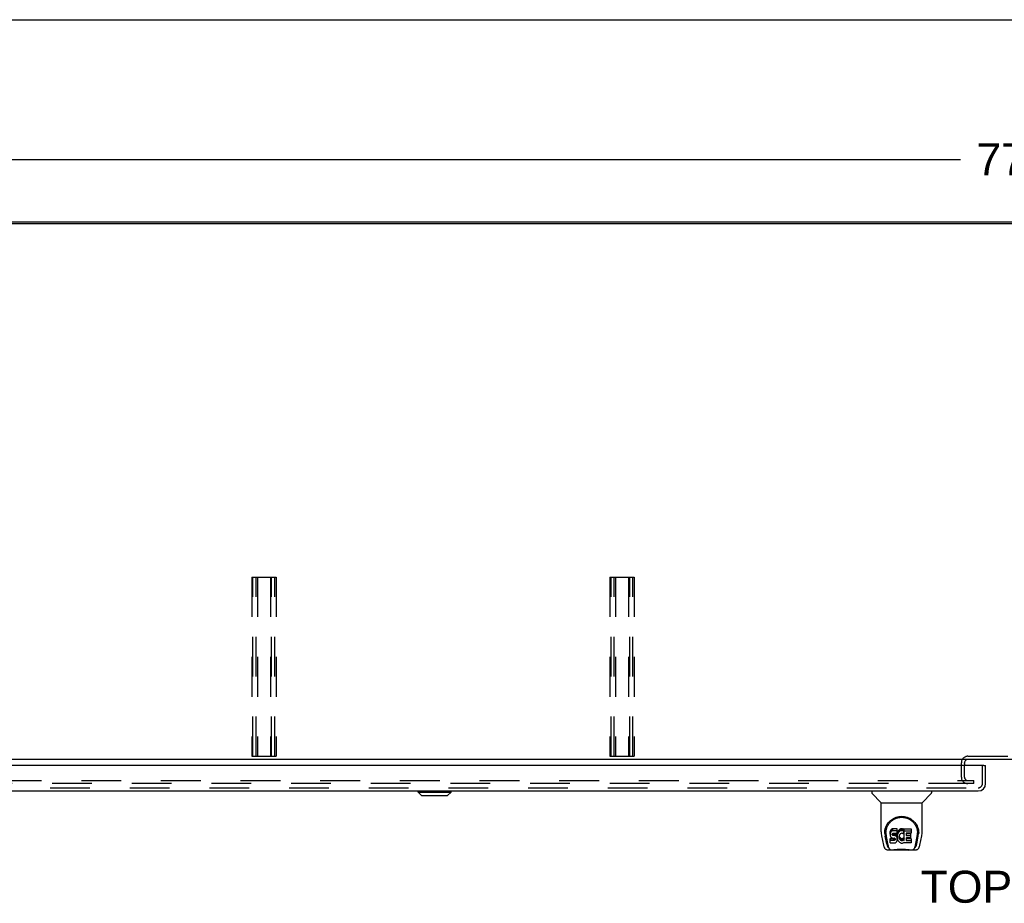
# Model space of a CAD drawing. Header units: inches. Extents: x 0 to 243, y 0 to 157.
# Tile 23 of 28: x 41 to 74, y 127 to 157. Entities that reach past the tile are written whole.
import ezdxf

# ---------------------------------------------------------------- set-up
doc = ezdxf.new("R2010")
doc.units = ezdxf.units.IN
doc.header["$LTSCALE"] = 13.348617
doc.header["$MEASUREMENT"] = 0
doc.linetypes.add('HIDDEN', pattern=[0.2, 0.1, -0.1])
doc.layers.get('0').update_dxf_attribs({"linetype": 'CONTINUOUS'})
for name, color, linetype in [('DEFAULT_2', 8, 'HIDDEN'), ('DIMENSIONS', 7, 'CONTINUOUS'), ('SECONDARY_LH_DOOR_ASSEMBLY', 7, 'CONTINUOUS')]:
    doc.layers.add(name, color=color, linetype=linetype)
doc.styles.get("Standard").update_dxf_attribs({"font": 'arial.ttf'})
doc.dimstyles.new('DIMSTYLE_1', dxfattribs={"dimtxt": 1.070745, "dimasz": 1.42766, "dimexe": 0.09, "dimexo": 0.07, "dimgap": 0.0375, "dimtad": 0, "dimtih": 1, "dimtoh": 1, "dimzin": 4, "dimdsep": 46, "dimtxsty": 'Standard', "dimblk": '_FILLED', "dimblk1": '_FILLED', "dimblk2": '_FILLED', "dimcen": 0.09, "dimazin": 1, "dimtfac": 1, "dimtdec": 3, "dimtofl": 0, "dimtmove": 0, "dimatfit": 3, "dimldrblk": '_FILLED', "dimfxl": 0, "dimtolj": 1, "dimtzin": 4, "dimarcsym": 0})

# ---------------------------------------------------------------- blocks, each defined once
blk = doc.blocks.new('_FILLED')
at = {"color": 0, "linetype": 'ByBlock'}
blk.add_solid([(0, 0), (-1, 0.2), (-1, -0.2)], dxfattribs=at)
blk = doc.blocks.new('*D1')
at = {"layer": 'DIMENSIONS', "color": 2, "linetype": 'Continuous'}
for p, q in [((36.177, 151.164), (36.177, 153.65)), ((113.927, 151.164), (113.927, 153.65)), ((36.177, 152.365), (72.646, 152.365)), ((113.927, 152.365), (77.459, 152.365))]:
    blk.add_line(p, q, dxfattribs=at)
at = {"layer": 'DIMENSIONS', "color": 2, "linetype": 'Continuous', "xscale": 1.4276595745, "yscale": 1.4276595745, "zscale": 1.4276595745, "rotation": 180}
blk.add_blockref('_FILLED', (36.177, 152.365), dxfattribs=at)
at = {"layer": 'DIMENSIONS', "color": 2, "linetype": 'Continuous', "xscale": 1.4276595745, "yscale": 1.4276595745, "zscale": 1.4276595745}
blk.add_blockref('_FILLED', (113.927, 152.365), dxfattribs=at)
at = {"layer": 'DIMENSIONS', "color": 2, "linetype": 'Continuous', "insert": (75.052, 152.901), "char_height": 1.0707, "width": 3.74164, "attachment_point": 2, "line_spacing_factor": 0.9}
blk.add_mtext('77.75', dxfattribs=at)

msp = doc.modelspace()

# ---------------------------------------------------------------- linework, layer by layer
at = {"color": 7, "linetype": 'Continuous'}
for p, q in [((0, 157.043), (242.702, 157.043)), ((36.177, 150.216), (113.927, 150.216)), ((36.281, 150.268), (113.823, 150.268)), ((113.875, 132.268), (36.229, 132.268)), ((72.781, 132.126), (72.781, 132.064))]:
    msp.add_line(p, q, dxfattribs=at)
for start, end in [(169.2857, 180), (90, 115.2502)]:
    msp.add_arc((72.896, 132.153), 0.115, start, end, dxfattribs=at)
at = {"color": 3, "linetype": 'Continuous'}
msp.add_arc((72.896, 132.153), 0.115, 115.2502, 169.2857, dxfattribs=at)
at = {"layer": 'DEFAULT_2', "color": 8, "linetype": 'HIDDEN'}
for p, q in [((48.896, 138.372), (48.896, 132.372)), ((48.896, 138.372), (49.709, 138.372)), ((48.936, 132.372), (48.936, 138.372)), ((49.044, 132.372), (49.044, 138.372)), ((49.084, 138.372), (49.084, 132.372)), ((49.521, 138.372), (49.521, 132.372)), ((49.561, 132.372), (49.561, 138.372)), ((49.669, 132.372), (49.669, 138.372)), ((49.709, 138.372), (49.709, 132.372)), ((60.896, 138.372), (60.896, 132.372)), ((60.896, 138.372), (61.709, 138.372)), ((60.936, 132.372), (60.936, 138.372)), ((61.044, 132.372), (61.044, 138.372)), ((61.084, 138.372), (61.084, 132.372)), ((61.521, 138.372), (61.521, 132.372)), ((61.561, 132.372), (61.561, 138.372)), ((61.669, 132.372), (61.669, 138.372)), ((61.709, 138.372), (61.709, 132.372)), ((48.896, 132.372), (49.709, 132.372)), ((60.896, 132.372), (61.709, 132.372)), ((72.896, 132.372), (75.958, 132.372)), ((72.677, 131.675), (72.677, 132.153)), ((72.781, 132.126), (72.781, 132.153)), ((72.781, 131.675), (72.781, 132.064)), ((37.844, 131.56), (73.076, 131.56)), ((72.906, 131.456), (37.844, 131.456)), ((73.074, 131.456), (72.906, 131.456)), ((73.094, 131.456), (73.074, 131.456)), ((73.076, 131.56), (73.094, 131.56)), ((73.094, 131.456), (73.094, 131.56))]:
    msp.add_line(p, q, dxfattribs=at)
for centre, radius, start, end in [((72.896, 132.153), 0.219, 90, 180), ((72.896, 131.675), 0.219, 180, 270), ((72.896, 131.675), 0.115, 180, 270)]:
    msp.add_arc(centre, radius, start, end, dxfattribs=at)
at = {"layer": 'SECONDARY_LH_DOOR_ASSEMBLY', "color": 3, "linetype": 'Continuous'}
for p, q in [((73.428, 132.064), (36.614, 132.064)), ((73.49, 131.457), (73.49, 132.064)), ((36.799, 131.21), (73.243, 131.21))]:
    msp.add_line(p, q, dxfattribs=at)
at = {"layer": 'SECONDARY_LH_DOOR_ASSEMBLY', "color": 8, "linetype": 'HIDDEN'}
for p, q in [((73.386, 131.457), (73.386, 132.064)), ((36.799, 131.314), (73.243, 131.314))]:
    msp.add_line(p, q, dxfattribs=at)
at = {"layer": 'SECONDARY_LH_DOOR_ASSEMBLY', "color": 7, "linetype": 'Continuous'}
for p, q in [((73.428, 132.064), (73.49, 132.064)), ((54.47, 131.171), (54.47, 131.21)), ((54.588, 131.053), (54.47, 131.171)), ((54.47, 131.171), (55.573, 131.171)), ((54.471, 131.171), (54.471, 131.21)), ((54.589, 131.053), (54.471, 131.171)), ((54.588, 131.053), (55.455, 131.053)), ((55.455, 131.053), (55.573, 131.171)), ((55.573, 131.171), (55.573, 131.21)), ((69.674, 131.21), (69.674, 131.148)), ((69.983, 130.823), (69.685, 131.12)), ((71.372, 130.823), (71.67, 131.12)), ((71.681, 131.21), (71.681, 131.148)), ((69.988, 130.817), (71.366, 130.817)), ((69.988, 129.845), (69.988, 130.817)), ((71.366, 129.846), (71.366, 130.817)), ((70.004, 129.702), (70.069, 129.397)), ((70.114, 129.876), (70.113, 129.813)), ((70.176, 129.425), (70.123, 129.695)), ((70.151, 129.803), (70.151, 129.78)), ((70.293, 129.848), (70.291, 129.825)), ((70.291, 129.758), (70.291, 129.825)), ((70.293, 129.782), (70.291, 129.758)), ((70.291, 129.758), (70.292, 129.734)), ((70.292, 129.734), (70.296, 129.711)), ((70.298, 129.872), (70.293, 129.848)), ((70.293, 129.782), (70.293, 129.848)), ((70.298, 129.805), (70.293, 129.782)), ((70.296, 129.711), (70.304, 129.688)), ((70.308, 129.894), (70.298, 129.872)), ((70.298, 129.805), (70.298, 129.872)), ((70.308, 129.828), (70.298, 129.805)), ((70.304, 129.688), (70.317, 129.668)), ((70.321, 129.914), (70.308, 129.894)), ((70.308, 129.828), (70.308, 129.894)), ((70.321, 129.847), (70.308, 129.828)), ((70.33, 129.922), (70.321, 129.914)), ((70.321, 129.847), (70.321, 129.914)), ((70.33, 129.855), (70.321, 129.847)), ((70.339, 129.928), (70.33, 129.922)), ((70.33, 129.855), (70.33, 129.922)), ((70.339, 129.862), (70.33, 129.855)), ((70.361, 129.938), (70.339, 129.928)), ((70.339, 129.862), (70.339, 129.928)), ((70.361, 129.871), (70.339, 129.862)), ((70.384, 129.946), (70.361, 129.938)), ((70.361, 129.871), (70.361, 129.938)), ((70.384, 129.879), (70.361, 129.871)), ((70.362, 129.746), (70.363, 129.761)), ((70.363, 129.739), (70.362, 129.746)), ((70.363, 129.761), (70.365, 129.776)), ((70.363, 129.739), (70.363, 129.761)), ((70.365, 129.732), (70.363, 129.739)), ((70.365, 129.776), (70.368, 129.783)), ((70.365, 129.732), (70.365, 129.776)), ((70.37, 129.726), (70.365, 129.732)), ((70.368, 129.783), (70.374, 129.788)), ((70.37, 129.726), (70.37, 129.784)), ((70.376, 129.721), (70.37, 129.726)), ((70.374, 129.788), (70.388, 129.792)), ((70.39, 129.784), (70.376, 129.788)), ((70.376, 129.788), (70.376, 129.788)), ((70.376, 129.721), (70.376, 129.788)), ((70.39, 129.717), (70.376, 129.721)), ((70.524, 129.946), (70.384, 129.946)), ((70.384, 129.879), (70.384, 129.946)), ((70.524, 129.879), (70.384, 129.879)), ((70.388, 129.792), (70.403, 129.793)), ((70.415, 129.785), (70.39, 129.784)), ((70.39, 129.717), (70.39, 129.784)), ((70.415, 129.718), (70.39, 129.717)), ((70.403, 129.793), (70.516, 129.793)), ((70.438, 129.783), (70.415, 129.785)), ((70.415, 129.718), (70.415, 129.785)), ((70.438, 129.717), (70.415, 129.718)), ((70.462, 129.778), (70.438, 129.783)), ((70.438, 129.717), (70.438, 129.783)), ((70.462, 129.712), (70.438, 129.717)), ((70.473, 129.773), (70.462, 129.778)), ((70.462, 129.712), (70.462, 129.778)), ((70.473, 129.707), (70.462, 129.712)), ((70.483, 129.767), (70.473, 129.773)), ((70.473, 129.707), (70.473, 129.773)), ((70.483, 129.7), (70.473, 129.707)), ((70.5, 129.75), (70.483, 129.767)), ((70.483, 129.7), (70.483, 129.767)), ((70.5, 129.683), (70.483, 129.7)), ((70.513, 129.73), (70.5, 129.75)), ((70.5, 129.683), (70.5, 129.75)), ((70.522, 129.708), (70.513, 129.73)), ((70.513, 129.663), (70.513, 129.73)), ((70.516, 129.793), (70.522, 129.794)), ((70.522, 129.794), (70.524, 129.799)), ((70.524, 129.704), (70.522, 129.708)), ((70.522, 129.641), (70.522, 129.708)), ((70.526, 129.903), (70.524, 129.946)), ((70.524, 129.879), (70.524, 129.946)), ((70.526, 129.836), (70.524, 129.879)), ((70.524, 129.799), (70.525, 129.812)), ((70.528, 129.782), (70.524, 129.737)), ((70.524, 129.67), (70.524, 129.737)), ((70.528, 129.715), (70.524, 129.67)), ((70.525, 129.812), (70.526, 129.836)), ((70.526, 129.836), (70.526, 129.903)), ((70.532, 129.803), (70.528, 129.782)), ((70.528, 129.715), (70.528, 129.782)), ((70.532, 129.737), (70.528, 129.715)), ((70.538, 129.825), (70.532, 129.803)), ((70.532, 129.737), (70.532, 129.803)), ((70.538, 129.758), (70.532, 129.737)), ((70.547, 129.846), (70.538, 129.825)), ((70.538, 129.758), (70.538, 129.825)), ((70.547, 129.779), (70.538, 129.758)), ((70.558, 129.865), (70.547, 129.846)), ((70.547, 129.779), (70.547, 129.846)), ((70.558, 129.798), (70.547, 129.779)), ((70.571, 129.883), (70.558, 129.865)), ((70.558, 129.798), (70.558, 129.865)), ((70.571, 129.816), (70.558, 129.798)), ((70.585, 129.9), (70.571, 129.883)), ((70.571, 129.816), (70.571, 129.883)), ((70.585, 129.833), (70.571, 129.816)), ((70.602, 129.915), (70.585, 129.9)), ((70.585, 129.833), (70.585, 129.9)), ((70.602, 129.848), (70.585, 129.833)), ((70.594, 129.686), (70.593, 129.659)), ((70.597, 129.713), (70.594, 129.686)), ((70.594, 129.646), (70.594, 129.686)), ((70.596, 129.705), (70.597, 129.7)), ((70.601, 129.725), (70.597, 129.713)), ((70.597, 129.7), (70.608, 129.675)), ((70.597, 129.633), (70.597, 129.7)), ((70.607, 129.737), (70.601, 129.725)), ((70.62, 129.928), (70.602, 129.915)), ((70.602, 129.848), (70.602, 129.915)), ((70.62, 129.861), (70.602, 129.848)), ((70.621, 129.76), (70.607, 129.737)), ((70.64, 129.937), (70.62, 129.928)), ((70.62, 129.861), (70.62, 129.928)), ((70.64, 129.87), (70.62, 129.861)), ((70.629, 129.771), (70.621, 129.76)), ((70.64, 129.778), (70.629, 129.771)), ((70.662, 129.942), (70.64, 129.937)), ((70.64, 129.87), (70.64, 129.937)), ((70.662, 129.875), (70.64, 129.87)), ((70.665, 129.789), (70.64, 129.778)), ((70.684, 129.944), (70.662, 129.942)), ((70.662, 129.875), (70.662, 129.942)), ((70.684, 129.877), (70.662, 129.875)), ((70.677, 129.792), (70.665, 129.789)), ((70.691, 129.792), (70.677, 129.792)), ((70.684, 129.944), (70.707, 129.944)), ((70.684, 129.877), (70.684, 129.944)), ((70.707, 129.877), (70.684, 129.877)), ((70.704, 129.789), (70.691, 129.792)), ((70.716, 129.784), (70.704, 129.789)), ((70.718, 129.942), (70.707, 129.944)), ((70.707, 129.877), (70.707, 129.944)), ((70.718, 129.875), (70.707, 129.877)), ((70.728, 129.939), (70.718, 129.942)), ((70.718, 129.875), (70.718, 129.942)), ((70.728, 129.872), (70.718, 129.875)), ((70.748, 129.855), (70.722, 129.786)), ((70.747, 129.927), (70.728, 129.939)), ((70.728, 129.872), (70.728, 129.939)), ((70.747, 129.86), (70.728, 129.872)), ((70.747, 129.927), (70.747, 129.86)), ((70.749, 129.923), (70.749, 129.86)), ((70.757, 129.944), (70.994, 129.944)), ((70.757, 129.552), (70.757, 129.944)), ((70.757, 129.877), (70.994, 129.877)), ((70.827, 129.789), (70.827, 129.721)), ((70.994, 129.793), (70.832, 129.793)), ((70.832, 129.784), (70.963, 129.784)), ((70.832, 129.717), (70.963, 129.717)), ((70.968, 129.779), (70.968, 129.639)), ((70.999, 129.939), (70.999, 129.798)), ((71.179, 129.425), (71.232, 129.695)), ((71.241, 129.876), (71.242, 129.813)), ((71.248, 129.79), (71.248, 129.79)), ((71.286, 129.397), (71.351, 129.702)), ((70.16, 129.682), (70.217, 129.389)), ((70.294, 129.472), (70.294, 129.614)), ((70.358, 129.619), (70.298, 129.618)), ((70.298, 129.551), (70.298, 129.618)), ((70.358, 129.552), (70.298, 129.551)), ((70.299, 129.467), (70.443, 129.467)), ((70.317, 129.668), (70.334, 129.651)), ((70.334, 129.651), (70.353, 129.638)), ((70.353, 129.638), (70.365, 129.633)), ((70.418, 129.619), (70.358, 129.619)), ((70.358, 129.552), (70.358, 129.619)), ((70.418, 129.552), (70.358, 129.552)), ((70.365, 129.633), (70.376, 129.631)), ((70.376, 129.631), (70.424, 129.631)), ((70.434, 129.62), (70.418, 129.619)), ((70.418, 129.552), (70.418, 129.619)), ((70.434, 129.553), (70.418, 129.552)), ((70.424, 129.631), (70.431, 129.63)), ((70.431, 129.63), (70.438, 129.628)), ((70.44, 129.624), (70.434, 129.62)), ((70.434, 129.553), (70.434, 129.62)), ((70.44, 129.557), (70.434, 129.553)), ((70.438, 129.628), (70.444, 129.623)), ((70.442, 129.625), (70.44, 129.624)), ((70.44, 129.557), (70.44, 129.624)), ((70.446, 129.562), (70.44, 129.557)), ((70.443, 129.467), (70.455, 129.469)), ((70.444, 129.623), (70.449, 129.617)), ((70.446, 129.562), (70.446, 129.622)), ((70.455, 129.574), (70.446, 129.562)), ((70.449, 129.617), (70.456, 129.604)), ((70.455, 129.574), (70.455, 129.606)), ((70.457, 129.581), (70.455, 129.574)), ((70.455, 129.469), (70.466, 129.473)), ((70.456, 129.604), (70.458, 129.589)), ((70.457, 129.581), (70.457, 129.593)), ((70.458, 129.589), (70.457, 129.581)), ((70.466, 129.473), (70.486, 129.487)), ((70.486, 129.487), (70.503, 129.504)), ((70.513, 129.663), (70.5, 129.683)), ((70.503, 129.504), (70.509, 129.514)), ((70.509, 129.514), (70.515, 129.524)), ((70.522, 129.641), (70.513, 129.663)), ((70.515, 129.524), (70.523, 129.547)), ((70.529, 129.618), (70.522, 129.641)), ((70.523, 129.547), (70.53, 129.57)), ((70.524, 129.67), (70.524, 129.648)), ((70.524, 129.648), (70.528, 129.626)), ((70.528, 129.626), (70.532, 129.604)), ((70.531, 129.594), (70.529, 129.618)), ((70.53, 129.57), (70.531, 129.594)), ((70.531, 129.594), (70.531, 129.608)), ((70.532, 129.604), (70.539, 129.583)), ((70.539, 129.583), (70.561, 129.544)), ((70.561, 129.544), (70.573, 129.525)), ((70.573, 129.525), (70.588, 129.509)), ((70.588, 129.509), (70.604, 129.494)), ((70.593, 129.659), (70.594, 129.646)), ((70.594, 129.646), (70.597, 129.633)), ((70.597, 129.633), (70.608, 129.608)), ((70.604, 129.494), (70.622, 129.48)), ((70.608, 129.675), (70.621, 129.652)), ((70.608, 129.608), (70.608, 129.675)), ((70.608, 129.608), (70.621, 129.585)), ((70.621, 129.652), (70.63, 129.642)), ((70.621, 129.585), (70.621, 129.652)), ((70.621, 129.585), (70.63, 129.575)), ((70.622, 129.48), (70.632, 129.475)), ((70.63, 129.642), (70.64, 129.633)), ((70.63, 129.575), (70.63, 129.642)), ((70.63, 129.575), (70.64, 129.566)), ((70.632, 129.475), (70.642, 129.471)), ((70.64, 129.633), (70.651, 129.626)), ((70.64, 129.566), (70.64, 129.633)), ((70.64, 129.566), (70.651, 129.559)), ((70.642, 129.471), (70.664, 129.466)), ((70.651, 129.626), (70.663, 129.621)), ((70.651, 129.559), (70.651, 129.626)), ((70.651, 129.559), (70.663, 129.554)), ((70.663, 129.621), (70.676, 129.618)), ((70.663, 129.554), (70.663, 129.621)), ((70.663, 129.554), (70.676, 129.552)), ((70.664, 129.466), (70.686, 129.463)), ((70.676, 129.618), (70.69, 129.618)), ((70.676, 129.552), (70.676, 129.618)), ((70.676, 129.552), (70.69, 129.551)), ((70.686, 129.463), (70.708, 129.466)), ((70.69, 129.618), (70.703, 129.62)), ((70.69, 129.551), (70.69, 129.618)), ((70.69, 129.551), (70.703, 129.553)), ((70.703, 129.62), (70.716, 129.624)), ((70.703, 129.553), (70.703, 129.62)), ((70.703, 129.553), (70.716, 129.557)), ((70.708, 129.466), (70.729, 129.473)), ((70.716, 129.624), (70.728, 129.629)), ((70.716, 129.557), (70.716, 129.624)), ((70.716, 129.557), (70.728, 129.563)), ((70.728, 129.629), (70.739, 129.637)), ((70.728, 129.563), (70.728, 129.629)), ((70.728, 129.563), (70.739, 129.57)), ((70.729, 129.473), (70.748, 129.485)), ((70.739, 129.637), (70.739, 129.57)), ((70.745, 129.636), (70.757, 129.618)), ((70.745, 129.569), (70.757, 129.552)), ((70.748, 129.485), (70.749, 129.485)), ((70.759, 129.485), (70.749, 129.485)), ((70.759, 129.472), (70.759, 129.485)), ((70.995, 129.467), (70.764, 129.467)), ((70.829, 129.63), (70.829, 129.553)), ((70.963, 129.635), (70.833, 129.635)), ((70.833, 129.615), (70.995, 129.615)), ((70.833, 129.548), (70.995, 129.548)), ((70.999, 129.611), (70.999, 129.472)), ((71.138, 129.389), (71.195, 129.679)), ((71.195, 129.679), (71.195, 129.683)), ((70.193, 129.242), (70.42, 129.242)), ((70.235, 129.321), (70.227, 129.321)), ((70.233, 129.325), (70.236, 129.315)), ((70.237, 129.314), (70.236, 129.315)), ((70.279, 129.242), (70.278, 129.242)), ((70.439, 129.222), (70.419, 129.243)), ((70.916, 129.222), (70.439, 129.222)), ((70.916, 129.222), (70.936, 129.243)), ((70.935, 129.242), (71.162, 129.242)), ((71.077, 129.242), (71.076, 129.242)), ((71.118, 129.315), (71.122, 129.325)), ((71.118, 129.314), (71.118, 129.315)), ((71.128, 129.321), (71.12, 129.321))]:
    msp.add_line(p, q, dxfattribs=at)
for points in [[(70.107, 129.803), (70.109, 129.845), (70.117, 129.897), (70.128, 129.946), (70.144, 129.992), (70.162, 130.036), (70.184, 130.077), (70.208, 130.115), (70.235, 130.151), (70.265, 130.184), (70.297, 130.215), (70.331, 130.244), (70.368, 130.269), (70.407, 130.292), (70.448, 130.312), (70.491, 130.329), (70.535, 130.343), (70.581, 130.353), (70.628, 130.359), (70.676, 130.361), (70.723, 130.359), (70.77, 130.353), (70.816, 130.344), (70.86, 130.331), (70.903, 130.314), (70.945, 130.294), (70.984, 130.272), (71.02, 130.246), (71.055, 130.218), (71.087, 130.187), (71.117, 130.154), (71.144, 130.118), (71.169, 130.08), (71.191, 130.04), (71.21, 129.997), (71.225, 129.951), (71.237, 129.902), (71.245, 129.851), (71.248, 129.803)], [(70.151, 129.803), (70.151, 129.823), (70.152, 129.847), (70.155, 129.871), (70.159, 129.895), (70.163, 129.919), (70.169, 129.942), (70.176, 129.965), (70.184, 129.987), (70.192, 130.008), (70.202, 130.029), (70.212, 130.05), (70.223, 130.069), (70.234, 130.088), (70.246, 130.106), (70.259, 130.124), (70.272, 130.14), (70.286, 130.156), (70.3, 130.171), (70.314, 130.185), (70.329, 130.198), (70.344, 130.211), (70.359, 130.223), (70.375, 130.234), (70.39, 130.245), (70.406, 130.255), (70.422, 130.264), (70.438, 130.272), (70.454, 130.28), (70.47, 130.287), (70.486, 130.294), (70.501, 130.3), (70.517, 130.305), (70.533, 130.31), (70.549, 130.314), (70.565, 130.318), (70.581, 130.321), (70.597, 130.324), (70.613, 130.326), (70.629, 130.328), (70.645, 130.329), (70.661, 130.33), (70.677, 130.33), (70.693, 130.33), (70.709, 130.329), (70.725, 130.328), (70.741, 130.326), (70.756, 130.324), (70.772, 130.321), (70.788, 130.318), (70.804, 130.314), (70.82, 130.31), (70.836, 130.305), (70.852, 130.3), (70.868, 130.294), (70.884, 130.288), (70.9, 130.281), (70.916, 130.273), (70.932, 130.264), (70.948, 130.255), (70.964, 130.245), (70.979, 130.235), (70.995, 130.224), (71.01, 130.212), (71.025, 130.199), (71.04, 130.186), (71.054, 130.171), (71.068, 130.156), (71.082, 130.141), (71.095, 130.124), (71.108, 130.107), (71.12, 130.088), (71.132, 130.07), (71.143, 130.05), (71.153, 130.03), (71.163, 130.009), (71.171, 129.987), (71.179, 129.965), (71.186, 129.942), (71.191, 129.919), (71.196, 129.896), (71.2, 129.872), (71.203, 129.848), (71.204, 129.823), (71.204, 129.803)], [(69.988, 129.845), (69.989, 129.818), (69.992, 129.776), (69.998, 129.734), (70.004, 129.702)], [(70.107, 129.79), (70.107, 129.795), (70.107, 129.803)], [(70.151, 129.78), (70.151, 129.764), (70.152, 129.735), (70.156, 129.707), (70.16, 129.682)], [(71.195, 129.683), (71.196, 129.686), (71.196, 129.689), (71.197, 129.692), (71.198, 129.695), (71.198, 129.698), (71.199, 129.701), (71.199, 129.705), (71.2, 129.708), (71.2, 129.712), (71.2, 129.715), (71.201, 129.719), (71.201, 129.723), (71.202, 129.727), (71.202, 129.731), (71.203, 129.735), (71.203, 129.74), (71.203, 129.744), (71.203, 129.749), (71.204, 129.753), (71.204, 129.758), (71.204, 129.763), (71.204, 129.768), (71.204, 129.773), (71.204, 129.778), (71.204, 129.803)], [(71.248, 129.803), (71.248, 129.795), (71.248, 129.79)], [(71.351, 129.702), (71.357, 129.733), (71.363, 129.775), (71.366, 129.818), (71.366, 129.846)], [(70.069, 129.397), (70.072, 129.382), (70.078, 129.361), (70.083, 129.342), (70.09, 129.326), (70.096, 129.311), (70.104, 129.298), (70.112, 129.285), (70.121, 129.274), (70.132, 129.264), (70.145, 129.255), (70.159, 129.249), (70.173, 129.244), (70.189, 129.242), (70.193, 129.242)], [(70.217, 129.389), (70.219, 129.378), (70.222, 129.364), (70.226, 129.35), (70.229, 129.337), (70.233, 129.325)], [(70.298, 129.618), (70.298, 129.618), (70.297, 129.618), (70.297, 129.618), (70.297, 129.618), (70.296, 129.618), (70.296, 129.617), (70.295, 129.617), (70.295, 129.617), (70.295, 129.616), (70.294, 129.616), (70.294, 129.616), (70.294, 129.615), (70.294, 129.614), (70.294, 129.614)], [(70.298, 129.551), (70.298, 129.551), (70.297, 129.551), (70.297, 129.551), (70.297, 129.551), (70.296, 129.551), (70.296, 129.551), (70.295, 129.55), (70.295, 129.55), (70.295, 129.55), (70.294, 129.549), (70.294, 129.549), (70.294, 129.548), (70.294, 129.548), (70.294, 129.547)], [(71.122, 129.325), (71.126, 129.337), (71.129, 129.35), (71.133, 129.364), (71.136, 129.378), (71.138, 129.389)], [(71.162, 129.242), (71.177, 129.243), (71.19, 129.246), (71.203, 129.251), (71.214, 129.258), (71.225, 129.266), (71.234, 129.275), (71.243, 129.285), (71.25, 129.295), (71.257, 129.307), (71.263, 129.319), (71.268, 129.333), (71.274, 129.349), (71.279, 129.365), (71.284, 129.384), (71.286, 129.397)], [(70.237, 129.314), (70.242, 129.302), (70.248, 129.29), (70.255, 129.279), (70.261, 129.27), (70.269, 129.262), (70.277, 129.255), (70.286, 129.249), (70.295, 129.245), (70.306, 129.243), (70.313, 129.242)], [(70.394, 129.242), (70.415, 129.243), (70.437, 129.244), (70.46, 129.246), (70.485, 129.249), (70.51, 129.252), (70.537, 129.255), (70.565, 129.257), (70.593, 129.26), (70.622, 129.261), (70.651, 129.263), (70.68, 129.263), (70.709, 129.262), (70.738, 129.261), (70.767, 129.259), (70.795, 129.257), (70.822, 129.254), (70.848, 129.251), (70.873, 129.249), (70.897, 129.246), (70.92, 129.244), (70.941, 129.243), (70.961, 129.242)], [(70.394, 129.242), (70.416, 129.243), (70.443, 129.244), (70.47, 129.247), (70.498, 129.25), (70.527, 129.252), (70.556, 129.255), (70.586, 129.258), (70.616, 129.259), (70.647, 129.261), (70.677, 129.261), (70.707, 129.261), (70.738, 129.259), (70.768, 129.258), (70.798, 129.255), (70.827, 129.253), (70.884, 129.247)], [(70.884, 129.247), (70.912, 129.244), (70.939, 129.243), (70.961, 129.242)], [(71.042, 129.242), (71.049, 129.243), (71.059, 129.245), (71.069, 129.249), (71.078, 129.255), (71.086, 129.261), (71.094, 129.27), (71.1, 129.279), (71.107, 129.29), (71.113, 129.302), (71.118, 129.314)]]:
    msp.add_lwpolyline(points, dxfattribs=at)
at = {"layer": 'SECONDARY_LH_DOOR_ASSEMBLY', "color": 3, "linetype": 'Continuous'}
msp.add_arc((73.243, 131.457), 0.246, 270, 360, dxfattribs=at)
at = {"layer": 'SECONDARY_LH_DOOR_ASSEMBLY', "color": 8, "linetype": 'HIDDEN'}
msp.add_arc((73.243, 131.457), 0.142, 270, 360, dxfattribs=at)
at = {"layer": 'SECONDARY_LH_DOOR_ASSEMBLY', "color": 7, "linetype": 'Continuous'}
for centre, radius, start, end in [((69.713, 131.148), 0.0394, 180, 225), ((71.642, 131.148), 0.0394, 315, 360), ((69.997, 130.836), 0.0197, 225, 262.5), ((71.358, 130.836), 0.0197, 277.5, 315)]:
    msp.add_arc(centre, radius, start, end, dxfattribs=at)
for centre, major_axis, ratio, start_param, end_param in [((70.677, 129.803), (0, 0.565), 0.999848, 1.129542, 1.76365), ((70.677, 129.803), (0, 0.565), 0.999848, 4.519536, 5.157611), ((70.718, 129.788), (0, 0.00448), 1, -3.557718, -1.937287), ((70.744, 129.923), (0.00448, 0), 1, 0.003891, 0.905353), ((70.744, 129.856), (0, 0.00448), 1, 4.345898, 5.617742), ((70.832, 129.789), (0, 0.00448), 1, 0, 1.570796), ((70.832, 129.721), (0, 0.00448), 1, -4.712389, -3.141593), ((70.832, 129.788), (0, 0.00448), 1, 1.96475, 3.141593), ((70.963, 129.779), (0, 0.00448), 1, -1.570796, 0), ((70.963, 129.712), (0, 0.00448), 1, -1.570796, 0), ((70.994, 129.939), (0, 0.00448), 1, -1.570796, 0), ((70.994, 129.872), (0, 0.00448), 1, -1.570796, 0), ((70.994, 129.798), (0, 0.00448), 1, -3.141593, -1.570796), ((70.234, 129.675), (0.007, 0.354), 0.213027, -3.923008, -3.13761), ((70.299, 129.472), (0, 0.00483), 1, 1.570796, 3.141593), ((70.742, 129.633), (0.00448, 0), 1, 1.570796, 2.222579), ((70.742, 129.567), (0.00448, 0), 1, 1.570796, 2.222579), ((70.742, 129.633), (0, 0.00448), 1, -0.975826, 0), ((70.742, 129.567), (0, 0.00448), 1, -0.975826, 0), ((70.764, 129.472), (0, 0.00448), 1, -4.712389, -3.141593), ((70.833, 129.63), (0, 0.00448), 1, 0, 1.570796), ((70.833, 129.62), (0, 0.00448), 1, -4.712389, -3.141593), ((70.833, 129.553), (0, 0.00448), 1, -4.712389, -3.141593), ((70.963, 129.639), (0, 0.00448), 1, -3.141593, -1.570796), ((70.995, 129.611), (0, 0.00448), 1, -1.570796, 0), ((70.995, 129.544), (0, 0.00448), 1, -1.570796, 0), ((70.995, 129.472), (0, 0.00448), 1, -3.141593, -1.570796), ((71.121, 129.675), (-0.007, 0.354), 0.213027, -3.145575, -2.360177)]:
    msp.add_ellipse(centre, major_axis=major_axis, ratio=ratio, start_param=start_param, end_param=end_param, dxfattribs=at)

# ---------------------------------------------------------------- texts
at = {"layer": 'DIMENSIONS', "color": 2, "linetype": 'Continuous', "insert": (74.964, 128.537), "char_height": 1.0707, "width": 7.29619, "attachment_point": 2, "line_spacing_factor": 0.9}
msp.add_mtext('TOP VIEW', dxfattribs=at)

# ---------------------------------------------------------------- dimensions: what is measured, and where the dimension line sits
at = {"layer": 'DIMENSIONS', "color": 2, "linetype": 'Continuous'}
dim = msp.add_linear_dim(base=(36.177, 152.365), p1=(113.927, 153.72), p2=(36.177, 153.72), angle=180, dimstyle='DIMSTYLE_1', dxfattribs=at)
dim.commit()
dim.dimension.update_dxf_attribs({"geometry": '*D1', "text_midpoint": (75.056, 152.351), "dimtype": 160})

doc.saveas('drawing.dxf')
